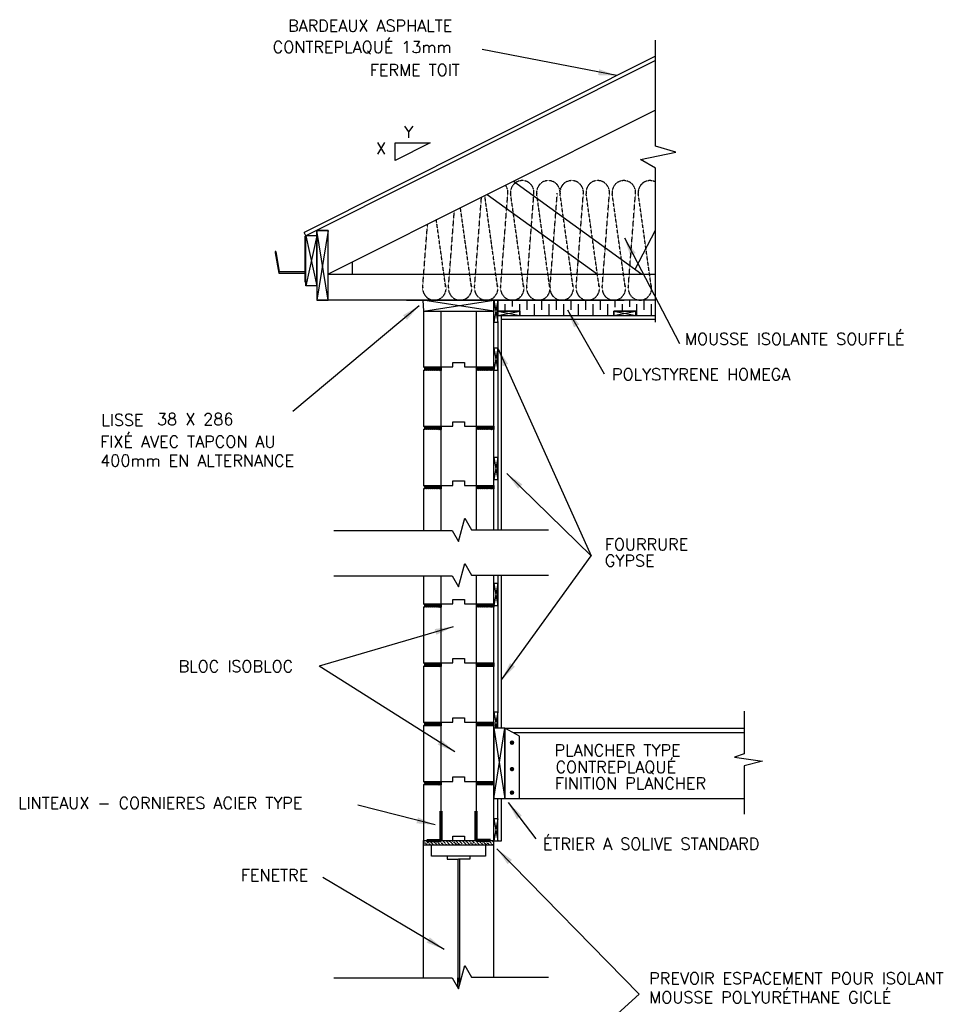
# Model space of a CAD drawing. Extents: x -8161 to 38956, y 80 to 6396.
# Tile 5 of 14: x 3248 to 6376, y 3037 to 6396. Entities that reach past the tile are written whole.
import ezdxf

# ---------------------------------------------------------------- set-up
doc = ezdxf.new("R2010")
doc.units = 0
doc.linetypes.add('HIDDEN', pattern=[0.375, 0.25, -0.125])
doc.layers.get('0').update_dxf_attribs({"linetype": 'CONTINUOUS'})
for name, color, linetype in [('ACIER', 6, 'CONTINUOUS'), ('BOIS', 2, 'CONTINUOUS'), ('DIVISION', 211, 'CONTINUOUS'), ('FENETRE', 4, 'CONTINUOUS'), ('FINITION', 5, 'CONTINUOUS'), ('ISOBLOC', 3, 'CONTINUOUS'), ('ISOLANT', 9, 'CONTINUOUS'), ('MORTIER', 8, 'CONTINUOUS'), ('SPECIFICATION', 1, 'CONTINUOUS')]:
    doc.layers.add(name, color=color, linetype=linetype)
doc.styles.add('ROMANS', font='romans')
doc.dimstyles.new('TGC', dxfattribs={"dimtxt": 2, "dimasz": 3, "dimexe": 2.5, "dimexo": 2.5, "dimgap": 1, "dimtad": 2, "dimdec": 0, "dimzin": 9, "dimtxsty": 'ROMANS', "dimblk": 'OBLIQUE', "dimcen": 1, "dimdle": 1.5, "dimclrd": 1, "dimclre": 1, "dimclrt": 1, "dimaunit": 1, "dimadec": 4, "dimazin": 0, "dimtfac": 1, "dimtdec": 0, "dimtmove": 0, "dimatfit": 3, "dimfxl": 1, "dimtzin": 0, "dimarcsym": 0})

# ---------------------------------------------------------------- blocks, each defined once
blk = doc.blocks.new('_Oblique')
at = {"color": 0, "linetype": 'ByBlock', "lineweight": -2}
blk.add_line((-0.5, -0.5), (0.5, 0.5), dxfattribs=at)

msp = doc.modelspace()

# ---------------------------------------------------------------- hatches: boundary and pattern name
at = {"layer": 'ISOLANT'}
h = msp.add_hatch(dxfattribs=at)
h.set_pattern_fill('ANSI36', color=256, scale=2.5, angle=90, style=0)
h.set_pattern_definition([(135, (-6877.882, 1671.7024), (-15.434815, 4.209495), [19.84375, -3.96875, 0, -3.96875])])
h.paths.add_polyline_path([(4866, 3595.7), (4626, 3595.7), (4626, 3580.7), (4686, 3580.7), (4806, 3580.7), (4866, 3580.7)])
at = {"layer": 'MORTIER'}
h = msp.add_hatch(dxfattribs=at)
h.set_pattern_fill('STEEL', color=256, style=0)
h.set_pattern_definition([(45, (622.118, 3504.7024), (-2.245064, 2.245064), []), (45, (622.118, 3506.29), (-2.245064, 2.245064), [])])
h.paths.add_polyline_path([(4866, 5199.7), (4866, 5211.7), (4806, 5211.7), (4806, 5199.7)])
h.paths.add_polyline_path([(4626, 5211.7, -0.746287), (4626, 5199.7), (4686, 5199.7), (4686, 5211.7)])
h = msp.add_hatch(dxfattribs=at)
h.set_pattern_fill('STEEL', color=256, style=0)
h.set_pattern_definition([(45, (622.118, 3302.7024), (-2.245064, 2.245064), []), (45, (622.118, 3304.29), (-2.245064, 2.245064), [])])
h.paths.add_polyline_path([(4866, 4997.7), (4866, 5009.7), (4806, 5009.7), (4806, 4997.7)])
h.paths.add_polyline_path([(4626, 5009.7, -0.746287), (4626, 4997.7), (4686, 4997.7), (4686, 5009.7)])
h = msp.add_hatch(dxfattribs=at)
h.set_pattern_fill('STEEL', color=256, style=0)
h.set_pattern_definition([(45, (622.118, 3100.7024), (-2.245064, 2.245064), []), (45, (622.118, 3102.29), (-2.245064, 2.245064), [])])
h.paths.add_polyline_path([(4866, 4795.7), (4866, 4807.7), (4806, 4807.7), (4806, 4795.7)])
h.paths.add_polyline_path([(4626, 4807.7, -0.746287), (4626, 4795.7), (4686, 4795.7), (4686, 4807.7)])
h = msp.add_hatch(dxfattribs=at)
h.set_pattern_fill('STEEL', color=256, style=0)
h.set_pattern_definition([(45, (622.118, 2696.7024), (-2.245064, 2.245064), []), (45, (622.118, 2698.29), (-2.245064, 2.245064), [])])
h.paths.add_polyline_path([(4866, 4391.7), (4866, 4403.7), (4806, 4403.7), (4806, 4391.7)])
h.paths.add_polyline_path([(4626, 4403.7, -0.746287), (4626, 4391.7), (4686, 4391.7), (4686, 4403.7)])
h = msp.add_hatch(dxfattribs=at)
h.set_pattern_fill('STEEL', color=256, style=0)
h.set_pattern_definition([(45, (622.118, 2494.7024), (-2.245064, 2.245064), []), (45, (622.118, 2496.29), (-2.245064, 2.245064), [])])
h.paths.add_polyline_path([(4866, 4189.7), (4866, 4201.7), (4806, 4201.7), (4806, 4189.7)])
h.paths.add_polyline_path([(4626, 4201.7, -0.746287), (4626, 4189.7), (4686, 4189.7), (4686, 4201.7)])
h = msp.add_hatch(dxfattribs=at)
h.set_pattern_fill('STEEL', color=256, style=0)
h.set_pattern_definition([(45, (622.118, 2292.7024), (-2.245064, 2.245064), []), (45, (622.118, 2294.29), (-2.245064, 2.245064), [])])
h.paths.add_polyline_path([(4866, 3987.7), (4866, 3999.7), (4806, 3999.7), (4806, 3987.7)])
h.paths.add_polyline_path([(4626, 3999.7, -0.746287), (4626, 3987.7), (4686, 3987.7), (4686, 3999.7)])
h = msp.add_hatch(dxfattribs=at)
h.set_pattern_fill('STEEL', color=256, style=0)
h.set_pattern_definition([(45, (622.118, 2090.7024), (-2.245064, 2.245064), []), (45, (622.118, 2092.29), (-2.245064, 2.245064), [])])
h.paths.add_polyline_path([(4866, 3785.7), (4866, 3797.7), (4806, 3797.7), (4806, 3785.7)])
h.paths.add_polyline_path([(4626, 3797.7, -0.746287), (4626, 3785.7), (4686, 3785.7), (4686, 3797.7)])

# ---------------------------------------------------------------- linework, layer by layer
for p, q in [((5418.1, 5889.9), (5367.1, 5919.4)), ((4224.4, 5658.7), (4218.7, 5670)), ((4224.4, 5658.7), (4224.4, 5651.5))]:
    msp.add_line(p, q)
at = {"layer": 'ACIER'}
for p, q in [((4222.4, 5501.1), (4222.4, 5657.7)), ((4122.3, 5605.4), (4119.5, 5605.5)), ((4119.6, 5605.5), (4120.3, 5601.4)), ((4120.3, 5601.4), (4133, 5531.6)), ((4122.4, 5605.4), (4133.6, 5537.1)), ((4132.5, 5531.6), (4222.4, 5531.6)), ((4133.1, 5537.1), (4222.4, 5537.1)), ((4903.8, 3979), (4904, 3739)), ((4953.4, 3951.4), (4904, 3979)), ((4953.4, 3741.8), (4953.4, 3951.4))]:
    msp.add_line(p, q, dxfattribs=at)
at = {"layer": 'ACIER', "lineweight": 70}
for p, q in [((4686, 3595.7), (4686, 3695.7)), ((4806, 3595.7), (4806, 3695.7)), ((4637.7, 3595.7), (4686, 3595.7)), ((4854.4, 3595.7), (4806, 3595.7))]:
    msp.add_line(p, q, dxfattribs=at)
at = {"layer": 'ACIER', "const_width": 7.5}
for points in [[(4924.5, 3929.7, 1), (4932, 3929.7, 1)], [(4924.5, 3839.6, 1), (4932, 3839.6, 1)], [(4924.5, 3759.2, 1), (4932, 3759.2, 1)]]:
    msp.add_lwpolyline(points, format="xyb", close=True, dxfattribs=at)
at = {"layer": 'BOIS'}
for p, q in [((5418.1, 6271.7), (4218.7, 5670)), ((5418.1, 6257.5), (4224.4, 5658.7)), ((5418.1, 6087.6), (4300.4, 5528.7)), ((4933.5, 5845.3), (5371.5, 5528.7)), ((4843.7, 5800.4), (5219.6, 5528.7)), ((4262.4, 5488.7), (4262.4, 5677.7)), ((4300.4, 5677.7), (4262.4, 5677.7)), ((4262.4, 5677.7), (4262.4, 5439.7)), ((4300.4, 5439.7), (4262.4, 5677.7)), ((4262.4, 5677.7), (4300.4, 5677.7)), ((4300.4, 5677.7), (4262.4, 5439.7)), ((4300.4, 5439.7), (4300.4, 5677.7)), ((5349, 5545), (5418.1, 5678.9)), ((4262.4, 5658.7), (4224.4, 5488.7)), ((4224.4, 5658.7), (4262.4, 5488.7)), ((4224.4, 5488.7), (4224.4, 5658.7)), ((4262.4, 5658.7), (4224.4, 5658.7)), ((4382.9, 5569.9), (4382.9, 5528.7)), ((4300.4, 5528.7), (5418.1, 5528.7)), ((4262.4, 5488.7), (4224.4, 5488.7)), ((4774.6, 5439.7), (4262.4, 5439.7)), ((4262.4, 5439.7), (4300.4, 5439.7)), ((4568.4, 5439.7), (5311.6, 5439.7)), ((4866, 5439.7), (4624.3, 5439.7)), ((4624.3, 5439.7), (4626, 5401.7)), ((4866, 5401.7), (4624.3, 5439.7)), ((4626, 5401.7), (4866, 5439.7)), ((4879.9, 5439.7), (4865.9, 5439.7)), ((4865.9, 5439.7), (4879.9, 5364.7)), ((4879.9, 5439.7), (4865.9, 5364.7)), ((4866, 5401.7), (4866, 5439.7)), ((4866, 5439.7), (4866, 5401.7)), ((4879.9, 5364.7), (4879.9, 5439.7)), ((5281.7, 5440.1), (5418.1, 5440.1)), ((4626, 5401.7), (4866, 5401.7)), ((4879.9, 5387.7), (4954.9, 5401.7)), ((4954.9, 5401.7), (4879.9, 5401.7)), ((4879.9, 5401.7), (4954.9, 5387.7)), ((4879.9, 5401.7), (4879.9, 5387.7)), ((4879.9, 5387.7), (4954.9, 5387.7)), ((4915.2, 5401.7), (4895.1, 5401.7)), ((4954.9, 5387.7), (4954.9, 5401.7)), ((5276, 5387.7), (5351, 5401.7)), ((5351, 5401.7), (5276, 5401.7)), ((5276, 5401.7), (5351, 5387.7)), ((5276, 5401.7), (5276, 5387.7)), ((5276, 5387.7), (5351, 5387.7)), ((5351, 5387.7), (5351, 5401.7)), ((4865.9, 5364.7), (4879.9, 5364.7)), ((4880, 5276.1), (4866, 5276.1)), ((4866, 5276.1), (4880, 5201.1)), ((4880, 5276.1), (4866, 5201.1)), ((4880, 5201.1), (4880, 5276.1)), ((4866, 5201.1), (4880, 5201.1)), ((4880, 4902.7), (4866, 4902.7)), ((4866, 4902.7), (4880, 4827.7)), ((4880, 4902.7), (4866, 4827.7)), ((4880, 4827.7), (4880, 4902.7)), ((4866, 4827.7), (4880, 4827.7)), ((4880, 4472.6), (4866, 4472.6)), ((4866, 4472.6), (4880, 4397.6)), ((4880, 4472.6), (4866, 4397.6)), ((4880, 4397.6), (4880, 4472.6)), ((4866, 4397.6), (4880, 4397.6)), ((4880, 4034.1), (4866, 4034.1)), ((4866, 4034.1), (4876.2, 3979.6)), ((4880, 4034.1), (4869.4, 3979)), ((4880, 3979), (4880, 4034.1)), ((4866, 3979), (4866, 3739)), ((4866, 3979), (4904, 3739)), ((4866, 3739), (4903.8, 3979)), ((4904, 3979), (4866, 3979)), ((4904, 3739), (4904, 3979)), ((5720.9, 3962.9), (4932.8, 3962.9)), ((4866, 3739), (4904, 3739)), ((4904, 3739), (5720.9, 3739.4)), ((4880, 3670.1), (4866, 3670.1)), ((4866, 3670.1), (4880, 3595.1)), ((4880, 3670.1), (4866, 3595.1)), ((4880, 3595.1), (4880, 3670.1)), ((4880, 3595.1), (4880, 3670.1)), ((4866, 3595.1), (4880, 3595.1))]:
    msp.add_line(p, q, dxfattribs=at)
at = {"layer": 'DIVISION'}
for p, q in [((5418.1, 5964.9), (5418.1, 6326.2)), ((5487.1, 5945), (5418.1, 5964.9)), ((5487.1, 5945), (5418.1, 5964.9)), ((5367.1, 5919.4), (5487.1, 5945)), ((5367.1, 5919.4), (5487.1, 5945)), ((5418.1, 5889.9), (5367.1, 5919.4)), ((5418.1, 5364.8), (5418.1, 5889.9)), ((4745.4, 4616.1), (4766.8, 4695.9)), ((4766.8, 4695.9), (4789.8, 4656)), ((4320.5, 4653.6), (4723.7, 4653.6)), ((4723.7, 4653.6), (4745.4, 4616.1)), ((4789.8, 4656), (5052.5, 4656)), ((4745.4, 4461.2), (4766.8, 4540.9)), ((4766.8, 4540.9), (4789.8, 4501.1)), ((4320.5, 4498.7), (4723.7, 4498.7)), ((4723.7, 4498.7), (4745.4, 4461.2)), ((4789.8, 4501.1), (5052.5, 4501.1)), ((5720.9, 4037), (5720.9, 3891.9)), ((5720.9, 3891.9), (5688, 3880.8)), ((5688, 3880.8), (5783.8, 3866.7)), ((5783.8, 3866.7), (5720.9, 3850.5)), ((5720.9, 3850.5), (5720.9, 3685.2)), ((4745.4, 3090), (4766.8, 3169.8)), ((4766.8, 3169.8), (4789.8, 3129.9)), ((4320.5, 3127.5), (4723.7, 3127.5)), ((4723.7, 3127.5), (4745.4, 3090)), ((4789.8, 3129.9), (5052.5, 3129.9))]:
    msp.add_line(p, q, dxfattribs=at)
at = {"layer": 'FENETRE'}
for p, q in [((4654, 3580.7), (4838, 3580.7)), ((4654, 3542.7), (4654, 3580.7)), ((4838, 3580.7), (4838, 3542.7)), ((4838, 3542.7), (4654, 3542.7)), ((4707.2, 3542.7), (4707.2, 3532.4)), ((4707.2, 3532.4), (4746, 3532.4)), ((4743, 3532.4), (4743, 3112.5)), ((4784.9, 3532.4), (4746, 3532.4)), ((4749, 3532.4), (4749, 3112.5)), ((4784.9, 3542.7), (4784.9, 3532.4)), ((4743, 3094.1), (4743, 3127.5)), ((4749, 3103.6), (4749, 3127.5))]:
    msp.add_line(p, q, dxfattribs=at)
at = {"layer": 'FINITION'}
for p, q in [((4893, 4656), (4893, 5387.7)), ((4879.9, 5364.7), (4880, 4656)), ((4893, 5374.7), (5418.1, 5374.7)), ((4880, 4501.1), (4880, 4034.1)), ((4893, 3979), (4893, 4501.1)), ((4904, 3979), (5720.9, 3979.4)), ((4880, 3670.1), (4880, 3739)), ((4893, 3595.1), (4893, 3739)), ((4880, 3595.1), (4893, 3595.1))]:
    msp.add_line(p, q, dxfattribs=at)
at = {"layer": 'ISOBLOC'}
for p, q in [((4626, 5401.7), (4626, 5211.7)), ((4686, 5211.7), (4686, 5401.7)), ((4806, 5401.7), (4806, 5211.7)), ((4866, 5211.7), (4866, 5401.7)), ((4626, 5211.7), (4686, 5211.7)), ((4686, 5211.7), (4726, 5211.7)), ((4686, 5211.7), (4686, 5199.7)), ((4686, 5211.7), (4726, 5211.7)), ((4726, 5211.7), (4726, 5226.7)), ((4726, 5226.7), (4766, 5226.7)), ((4726, 5211.7), (4726, 5226.7)), ((4726, 5226.7), (4766, 5226.7)), ((4766, 5226.7), (4766, 5211.7)), ((4766, 5226.7), (4766, 5211.7)), ((4766, 5211.7), (4806, 5211.7)), ((4766, 5211.7), (4806, 5211.7)), ((4806, 5211.7), (4806, 5199.7)), ((4806, 5211.7), (4866, 5211.7)), ((4626, 5199.7), (4626, 5009.7)), ((4686, 5009.7), (4686, 5199.7)), ((4806, 5199.7), (4806, 5009.7)), ((4866, 5009.7), (4866, 5199.7)), ((4626, 5009.7), (4686, 5009.7)), ((4686, 5009.7), (4726, 5009.7)), ((4686, 5009.7), (4686, 4997.7)), ((4686, 5009.7), (4726, 5009.7)), ((4726, 5009.7), (4726, 5024.7)), ((4726, 5024.7), (4766, 5024.7)), ((4726, 5009.7), (4726, 5024.7)), ((4726, 5024.7), (4766, 5024.7)), ((4766, 5024.7), (4766, 5009.7)), ((4766, 5024.7), (4766, 5009.7)), ((4766, 5009.7), (4806, 5009.7)), ((4766, 5009.7), (4806, 5009.7)), ((4806, 5009.7), (4806, 4997.7)), ((4806, 5009.7), (4866, 5009.7)), ((4626, 4997.7), (4626, 4807.7)), ((4686, 4807.7), (4686, 4997.7)), ((4806, 4997.7), (4806, 4807.7)), ((4866, 4807.7), (4866, 4997.7)), ((4626, 4807.7), (4686, 4807.7)), ((4686, 4807.7), (4726, 4807.7)), ((4686, 4807.7), (4686, 4795.7)), ((4686, 4807.7), (4726, 4807.7)), ((4726, 4807.7), (4726, 4822.7)), ((4726, 4822.7), (4766, 4822.7)), ((4726, 4807.7), (4726, 4822.7)), ((4726, 4822.7), (4766, 4822.7)), ((4766, 4822.7), (4766, 4807.7)), ((4766, 4822.7), (4766, 4807.7)), ((4766, 4807.7), (4806, 4807.7)), ((4766, 4807.7), (4806, 4807.7)), ((4806, 4807.7), (4806, 4795.7)), ((4806, 4807.7), (4866, 4807.7)), ((4626, 4795.7), (4626, 4653.6)), ((4686, 4653.6), (4686, 4795.7)), ((4806, 4795.7), (4806, 4656)), ((4866, 4656), (4866, 4795.7)), ((4626, 4498.7), (4626, 4403.7)), ((4686, 4403.7), (4686, 4498.7)), ((4806, 4501.1), (4806, 4403.7)), ((4866, 4403.7), (4866, 4501.1)), ((4626, 4403.7), (4686, 4403.7)), ((4686, 4403.7), (4726, 4403.7)), ((4686, 4403.7), (4686, 4391.7)), ((4686, 4403.7), (4726, 4403.7)), ((4726, 4403.7), (4726, 4418.7)), ((4726, 4418.7), (4766, 4418.7)), ((4726, 4403.7), (4726, 4418.7)), ((4726, 4418.7), (4766, 4418.7)), ((4766, 4418.7), (4766, 4403.7)), ((4766, 4418.7), (4766, 4403.7)), ((4766, 4403.7), (4806, 4403.7)), ((4766, 4403.7), (4806, 4403.7)), ((4806, 4403.7), (4806, 4391.7)), ((4806, 4403.7), (4866, 4403.7)), ((4626, 4391.7), (4626, 4201.7)), ((4686, 4201.7), (4686, 4391.7)), ((4806, 4391.7), (4806, 4201.7)), ((4866, 4201.7), (4866, 4391.7)), ((4626, 4201.7), (4686, 4201.7)), ((4686, 4201.7), (4726, 4201.7)), ((4686, 4201.7), (4686, 4189.7)), ((4686, 4201.7), (4726, 4201.7)), ((4726, 4201.7), (4726, 4216.7)), ((4726, 4216.7), (4766, 4216.7)), ((4726, 4201.7), (4726, 4216.7)), ((4726, 4216.7), (4766, 4216.7)), ((4766, 4216.7), (4766, 4201.7)), ((4766, 4216.7), (4766, 4201.7)), ((4766, 4201.7), (4806, 4201.7)), ((4766, 4201.7), (4806, 4201.7)), ((4806, 4201.7), (4806, 4189.7)), ((4806, 4201.7), (4866, 4201.7)), ((4686, 4189.7), (4626, 4189.7)), ((4626, 4189.7), (4626, 3999.7)), ((4686, 3999.7), (4686, 4189.7)), ((4866, 4189.7), (4806, 4189.7)), ((4806, 4189.7), (4806, 3999.7)), ((4866, 3999.7), (4866, 4189.7)), ((4626, 3999.7), (4686, 3999.7)), ((4686, 3999.7), (4726, 3999.7)), ((4686, 3999.7), (4686, 3987.7)), ((4686, 3999.7), (4726, 3999.7)), ((4726, 3999.7), (4726, 4014.7)), ((4726, 4014.7), (4766, 4014.7)), ((4726, 3999.7), (4726, 4014.7)), ((4726, 4014.7), (4766, 4014.7)), ((4766, 4014.7), (4766, 3999.7)), ((4766, 4014.7), (4766, 3999.7)), ((4766, 3999.7), (4806, 3999.7)), ((4766, 3999.7), (4806, 3999.7)), ((4806, 3999.7), (4806, 3987.7)), ((4806, 3999.7), (4866, 3999.7)), ((4686, 3987.7), (4626, 3987.7)), ((4626, 3987.7), (4626, 3797.7)), ((4686, 3797.7), (4686, 3987.7)), ((4866, 3987.7), (4806, 3987.7)), ((4806, 3987.7), (4806, 3797.7)), ((4866, 3797.7), (4866, 3987.7)), ((4626, 3797.7), (4686, 3797.7)), ((4626, 3797.7), (4686, 3797.7)), ((4686, 3797.7), (4726, 3797.7)), ((4686, 3797.7), (4686, 3785.7)), ((4686, 3797.7), (4726, 3797.7)), ((4686, 3797.7), (4726, 3797.7)), ((4726, 3797.7), (4726, 3812.7)), ((4726, 3812.7), (4766, 3812.7)), ((4726, 3797.7), (4726, 3812.7)), ((4726, 3812.7), (4766, 3812.7)), ((4726, 3797.7), (4726, 3812.7)), ((4726, 3812.7), (4766, 3812.7)), ((4766, 3812.7), (4766, 3797.7)), ((4766, 3812.7), (4766, 3797.7)), ((4766, 3812.7), (4766, 3797.7)), ((4766, 3797.7), (4806, 3797.7)), ((4766, 3797.7), (4806, 3797.7)), ((4766, 3797.7), (4806, 3797.7)), ((4806, 3797.7), (4806, 3785.7)), ((4806, 3797.7), (4866, 3797.7)), ((4806, 3797.7), (4866, 3797.7)), ((4686, 3785.7), (4626, 3785.7)), ((4626, 3785.7), (4626, 3595.7)), ((4686, 3595.7), (4686, 3785.7)), ((4866, 3785.7), (4806, 3785.7)), ((4806, 3785.7), (4806, 3595.7)), ((4866, 3595.7), (4866, 3785.7)), ((4626, 3595.7), (4686, 3595.7)), ((4626, 3127.5), (4626, 3595.7)), ((4686, 3595.7), (4726, 3595.7)), ((4726, 3595.7), (4726, 3610.7)), ((4726, 3610.7), (4766, 3610.7)), ((4766, 3610.7), (4766, 3595.7)), ((4766, 3595.7), (4806, 3595.7)), ((4806, 3595.7), (4866, 3595.7)), ((4866, 3129.9), (4866, 3595.1))]:
    msp.add_line(p, q, dxfattribs=at)
at = {"layer": 'ISOLANT', "linetype": 'HIDDEN'}
for p, q in [((4800.4, 5482.8), (4824.1, 5790.5)), ((4878.9, 5485.2), (4835.5, 5796.2)), ((4889.4, 5482.8), (4914.2, 5804.3)), ((4967.9, 5485.2), (4923.7, 5801.8)), ((4978.4, 5482.8), (5003.2, 5804.3)), ((5056.9, 5485.2), (5012.7, 5801.8)), ((5058.2, 5482.8), (5082.9, 5804.3)), ((5136.7, 5485.2), (5092.4, 5801.8)), ((5147.2, 5482.8), (5171.9, 5804.3)), ((5147.2, 5482.8), (5171.9, 5804.3)), ((5225.7, 5485.2), (5181.4, 5801.8)), ((5225.7, 5485.2), (5181.4, 5801.8)), ((5236.2, 5482.8), (5260.9, 5804.3)), ((5314.7, 5485.2), (5270.4, 5801.8)), ((5325.2, 5482.8), (5349.9, 5804.3)), ((5403.7, 5485.2), (5359.4, 5801.8)), ((4789.9, 5485.2), (4752.3, 5754.6)), ((4701.9, 5485.2), (4670, 5713.5)), ((4711.4, 5482.8), (4731.5, 5744.3)), ((4623.4, 5482.8), (4640, 5698.5))]:
    msp.add_line(p, q, dxfattribs=at)
at = {"layer": 'ISOLANT'}
for p, q in [((5418.1, 5440), (4879.9, 5439.7)), ((4879.9, 5396.5), (4879.9, 5439.7)), ((4879.9, 5439.7), (4879.9, 5402.2)), ((4904.9, 5401.7), (4904.9, 5425.7)), ((4929.9, 5417.6), (4929.9, 5439.7)), ((4954.9, 5387.7), (4954.9, 5425.7)), ((4979.9, 5406.7), (4979.9, 5439.7)), ((5004.9, 5387.7), (5004.9, 5425.7)), ((5029.9, 5406.7), (5029.9, 5439.7)), ((5054.9, 5387.7), (5054.9, 5425.7)), ((5079.9, 5406.7), (5079.9, 5439.7)), ((5104.9, 5387.7), (5104.9, 5425.7)), ((5129.9, 5406.7), (5129.9, 5439.7)), ((5154.9, 5387.7), (5154.9, 5425.7)), ((5179.9, 5406.7), (5179.9, 5439.7)), ((5204.9, 5387.7), (5204.9, 5425.7)), ((5229.9, 5406.7), (5229.9, 5439.7)), ((5254.9, 5387.7), (5254.9, 5425.7)), ((5279.9, 5415.9), (5279.9, 5439.7)), ((5304.9, 5401.7), (5304.9, 5425.7)), ((5329.9, 5416.3), (5329.9, 5439.7)), ((5354.9, 5387.7), (5354.9, 5425.7)), ((5379.9, 5406.7), (5379.9, 5439.7)), ((5404.9, 5387.7), (5404.9, 5425.7)), ((4879.9, 5401.7), (4954.9, 5401.7)), ((4954.9, 5401.7), (4954.9, 5387.7)), ((4954.9, 5387.7), (5276, 5387.7)), ((5276, 5387.7), (5276, 5401.7)), ((5276, 5401.7), (5351, 5401.7)), ((5351, 5401.7), (5351, 5387.7)), ((5351, 5387.7), (5418.1, 5387.7)), ((4626, 3595.7), (4866, 3595.7)), ((4626, 3580.7), (4866, 3580.7))]:
    msp.add_line(p, q, dxfattribs=at)
at = {"layer": 'ISOLANT', "linetype": 'HIDDEN'}
for centre, start, end in [((4963.3, 5807.4), 355.5961, 187.9524), ((5052.3, 5807.4), 355.5961, 187.9524), ((5132, 5807.4), 355.5961, 187.9524), ((5221, 5807.4), 355.5961, 187.9524), ((5310, 5807.4), 355.5961, 187.9524), ((5399, 5807.4), 61.4782, 187.9524), ((4874.3, 5807.4), 355.5961, 37.1967), ((4663.3, 5479.7), 175.5961, 20.7289), ((4751.3, 5479.7), 175.5961, 20.7289), ((4840.3, 5479.7), 175.5961, 20.7289), ((4929.3, 5479.7), 175.5961, 20.7289), ((5018.3, 5479.7), 175.5961, 20.7289), ((5098, 5479.7), 175.5961, 20.7289), ((5187, 5479.7), 175.5961, 20.7289), ((5276, 5479.7), 175.5961, 20.7289), ((5365, 5479.7), 175.5961, 20.7289)]:
    msp.add_arc(centre, 40, start, end, dxfattribs=at)
at = {"layer": 'MORTIER'}
for p, q in [((4866, 5211.7), (4866, 5199.7)), ((4866, 5009.7), (4866, 4997.7)), ((4866, 4807.7), (4866, 4795.7)), ((4866, 4403.7), (4866, 4391.7)), ((4866, 4201.7), (4866, 4189.7)), ((4866, 3999.7), (4866, 3987.7)), ((4866, 3797.7), (4866, 3785.7))]:
    msp.add_line(p, q, dxfattribs=at)
for centre in [(4624.3, 5205.7), (4624.3, 5003.7), (4624.3, 4801.7), (4624.3, 4397.7), (4624.3, 4195.7), (4624.3, 3993.7), (4624.3, 3791.7)]:
    msp.add_arc(centre, 6.26, 286.533, 73.467, dxfattribs=at)
at = {"layer": 'SPECIFICATION'}
for p, q in [((4529.4, 5916.3), (4529.4, 5976.3)), ((4529.4, 5976.3), (4649.4, 5976.3)), ((4649.4, 5976.3), (4529.4, 5916.3))]:
    msp.add_line(p, q, dxfattribs=at)

# ---------------------------------------------------------------- texts
at = {"layer": 'SPECIFICATION', "style": 'ROMANS'}
for s, p in [('BARDEAUX ASPHALTE', (4164, 6355.8)), ('CONTREPLAQUÉ 13mm', (4111.6, 6282.9)), ('FERME TOIT', (4443.2, 6204.6)), ('Y', (4560.1, 5993.4)), ('X', (4464, 5937.5)), ('MOUSSE ISOLANTE SOUFFLÉ', (5518.6, 5287.3)), ('POLYSTYRENE HOMEGA', (5269.5, 5166.2)), ('LISSE', (3526.6, 5011.1)), ('38 X 286', (3716.8, 5013.4)), ('FIXÉ AVEC TAPCON AU', (3522.9, 4936.8)), ('400mm EN ALTERNANCE', (3522.9, 4872)), ('FOURRURE', (5245.1, 4586.2)), ('GYPSE', (5245.1, 4530.7)), ('BLOC ISOBLOC', (3790.5, 4170.6)), ('PLANCHER TYPE', (5073.5, 3884)), ('CONTREPLAQUÉ', (5076.8, 3826.3)), ('FINITION PLANCHER', (5074.5, 3771.1)), ('LINTEAUX - CORNIERES ACIER TYPE', (3242.4, 3703.6)), ('ÉTRIER A SOLIVE STANDARD', (5033.6, 3564.5)), ('FENETRE', (4003, 3457.6)), ('PREVOIR ESPACEMENT POUR ISOLANT', (5396.7, 3105.7)), ('MOUSSE POLYURÉTHANE GICLÉ', (5396.7, 3040.9))]:
    msp.add_text(s, height=40, dxfattribs=at).set_placement(p)

# ---------------------------------------------------------------- leaders
msp.add_leader([(4893, 4144.3), (5198.3, 4566.9)], dimstyle='TGC', override={"dimscale": 21, "dimgap": 1, "dimtad": 0})
at = {"layer": 'SPECIFICATION'}
for points in [[(5285.8, 6205.5), (4826.4, 6294.6)], [(5312, 5651.8), (5499.5, 5291.6)], [(4611.4, 5420.7), (4180.5, 5059.5)], [(5117.4, 5406.2), (5242.9, 5188.3)], [(4879.9, 5275.3), (5198.3, 4566.9)], [(4911.2, 4847.7), (5198.3, 4566.9)], [(4727.8, 4325.4), (4270.2, 4191.1)], [(4733.5, 3898.1), (4270.2, 4191.1)], [(4665.6, 3649.1), (4402, 3716.8)], [(4915.4, 3725.1), (5009.6, 3601.4)], [(4876.7, 3567.5), (5362.5, 3071.4)], [(4696.6, 3224.2), (4283.2, 3470.2)], [(4871.8, 2631.6), (5362.5, 3071.4)]]:
    msp.add_leader(points, dimstyle='TGC', override={"dimscale": 21, "dimgap": 1, "dimtad": 0}, dxfattribs=at)

doc.saveas('drawing.dxf')
